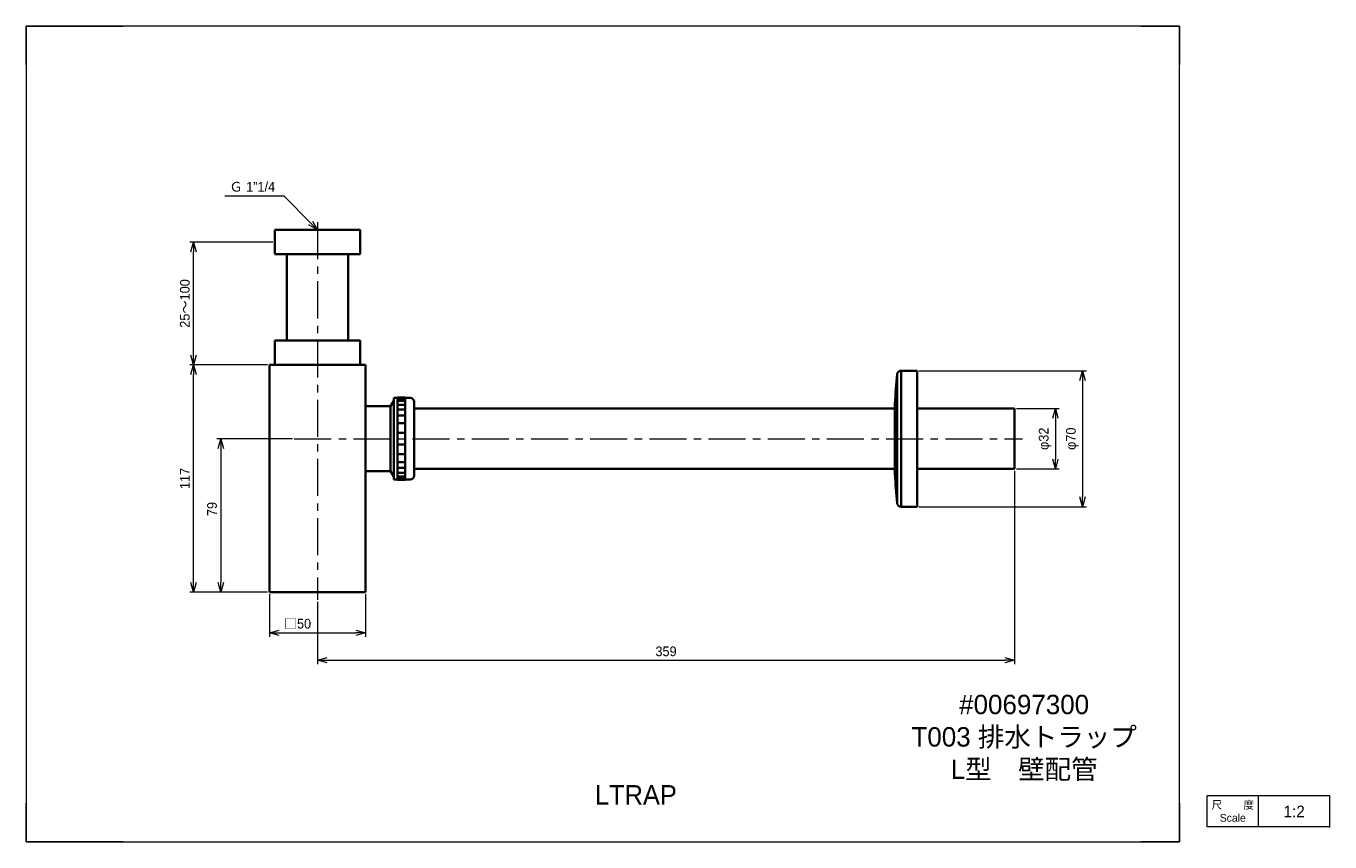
# Model space of a CAD drawing. Header units: millimetres. Extents: x 0 to 671, y 0 to 420.
import ezdxf
from ezdxf import colors
from ezdxf.entities.mleader import LeaderData, LeaderLine
from ezdxf.math import Vec2, Vec3

# ---------------------------------------------------------------- set-up
doc = ezdxf.new("R2010")
doc.units = ezdxf.units.MM
doc.header["$LTSCALE"] = 0.3
doc.linetypes.add('CENTERX2', pattern=[101.6, 63.5, -12.7, 12.7, -12.7])
doc.layers.add('HOJO', color=8, linetype='Continuous', lineweight=13, plot=False)
for name, color, linetype, lineweight in [('中心線x2', 4, 'CENTERX2', 18), ('実線', 3, 'Continuous', 35), ('寸法', 2, 'Continuous', 18), ('細線', 7, 'Continuous', 18)]:
    doc.layers.add(name, color=color, linetype=linetype, lineweight=lineweight)
doc.styles.add('MS Pゴシック', font='txt')
doc.styles.get("Standard").update_dxf_attribs({"font": 'txt.shx', "bigfont": 'bigfont.shx'})
doc.dimstyles.new('MyDim S＝1：2', dxfattribs={"dimscale": 2, "dimtxt": 2.5, "dimasz": 2.5, "dimexe": 1, "dimexo": 0.5, "dimgap": 1, "dimtad": 3, "dimdsep": 46, "dimtxsty": 'MS Pゴシック', "dimblk": 'OPEN30', "dimcen": 0, "dimclrd": 256, "dimclre": 256, "dimclrt": 256, "dimazin": 2, "dimtfac": 1, "dimtmove": 0, "dimatfit": 3, "dimldrblk": 'OPEN30', "dimfxl": 1, "dimlwd": 18, "dimlwe": 18, "dimarcsym": 0})

# ---------------------------------------------------------------- blocks, each defined once
blk = doc.blocks.new('_Open30')
at = {"color": 0, "lineweight": -2}
for p, q in [((-1, 0.27), (0, 0)), ((0, 0), (-1, -0.27)), ((0, 0), (-1, 0))]:
    blk.add_line(p, q, dxfattribs=at)
blk = doc.blocks.new('*D4')
at = {"layer": 'Defpoints', "color": 0, "transparency": 16777216}
for p in [(509.06, 223.08), (509.06, 192.08), (530.06, 192.08)]:
    blk.add_point(p, dxfattribs=at)
at = {"layer": '寸法', "lineweight": 18, "transparency": 16777216}
for p, q in [((510.06, 223.08), (532.06, 223.08)), ((530.06, 218.08), (530.06, 197.08)), ((510.06, 192.08), (532.06, 192.08))]:
    blk.add_line(p, q, dxfattribs=at)
at = {"layer": '寸法', "lineweight": 18, "transparency": 16777216, "xscale": 5, "yscale": 5, "zscale": 5}
for p, rotation in [((530.06, 223.08), 90), ((530.06, 192.08), 270)]:
    blk.add_blockref('_Open30', p, dxfattribs=dict(at, rotation=rotation))
at = {"layer": '寸法', "transparency": 16777216, "insert": (524.8, 207.55), "char_height": 5, "attachment_point": 5, "rotation": 90, "style": 'MS Pゴシック'}
blk.add_mtext('φ32', dxfattribs=at)
blk = doc.blocks.new('*D5')
at = {"layer": 'Defpoints', "color": 0, "transparency": 16777216}
for p in [(458.81, 242.58), (458.81, 172.58), (544.06, 172.58)]:
    blk.add_point(p, dxfattribs=at)
at = {"layer": '寸法', "lineweight": 18, "transparency": 16777216}
for p, q in [((459.81, 242.58), (546.06, 242.58)), ((544.06, 237.58), (544.06, 177.58)), ((459.81, 172.58), (546.06, 172.58))]:
    blk.add_line(p, q, dxfattribs=at)
at = {"layer": '寸法', "lineweight": 18, "transparency": 16777216, "xscale": 5, "yscale": 5, "zscale": 5}
for p, rotation in [((544.06, 242.58), 90), ((544.06, 172.58), 270)]:
    blk.add_blockref('_Open30', p, dxfattribs=dict(at, rotation=rotation))
at = {"layer": '寸法', "transparency": 16777216, "insert": (538.8, 207.58), "char_height": 5, "attachment_point": 5, "rotation": 90, "style": 'MS Pゴシック'}
blk.add_mtext('φ70', dxfattribs=at)
blk = doc.blocks.new('*D6')
at = {"layer": 'Defpoints', "color": 0, "transparency": 16777216}
for p in [(125.31, 128.58), (174.81, 128.58), (174.81, 107.58)]:
    blk.add_point(p, dxfattribs=at)
at = {"layer": '寸法', "lineweight": 18, "transparency": 16777216}
for p, q in [((125.31, 127.58), (125.31, 105.58)), ((174.81, 127.58), (174.81, 105.58)), ((130.31, 107.58), (169.81, 107.58))]:
    blk.add_line(p, q, dxfattribs=at)
at = {"layer": '寸法', "lineweight": 18, "transparency": 16777216, "xscale": 5, "yscale": 5, "zscale": 5, "rotation": 180}
blk.add_blockref('_Open30', (125.31, 107.58), dxfattribs=at)
at = {"layer": '寸法', "lineweight": 18, "transparency": 16777216, "xscale": 5, "yscale": 5, "zscale": 5}
blk.add_blockref('_Open30', (174.81, 107.58), dxfattribs=at)
at = {"layer": '寸法', "transparency": 16777216, "insert": (139.74, 112.29), "char_height": 5, "attachment_point": 5, "style": 'MS Pゴシック'}
blk.add_mtext('□50', dxfattribs=at)
blk = doc.blocks.new('*D7')
at = {"layer": 'Defpoints', "color": 0, "transparency": 16777216}
for p in [(509.06, 192.08), (150.06, 124.58), (509.06, 93.58)]:
    blk.add_point(p, dxfattribs=at)
at = {"layer": '寸法', "lineweight": 18, "transparency": 16777216}
for p, q in [((509.06, 191.08), (509.06, 91.58)), ((150.06, 123.58), (150.06, 91.58)), ((155.06, 93.58), (504.06, 93.58))]:
    blk.add_line(p, q, dxfattribs=at)
at = {"layer": '寸法', "lineweight": 18, "transparency": 16777216, "xscale": 5, "yscale": 5, "zscale": 5, "rotation": 180}
blk.add_blockref('_Open30', (150.06, 93.58), dxfattribs=at)
at = {"layer": '寸法', "lineweight": 18, "transparency": 16777216, "xscale": 5, "yscale": 5, "zscale": 5}
blk.add_blockref('_Open30', (509.06, 93.58), dxfattribs=at)
at = {"layer": '寸法', "transparency": 16777216, "insert": (329.56, 98.08), "char_height": 5, "attachment_point": 5, "style": 'MS Pゴシック'}
blk.add_mtext('359', dxfattribs=at)
blk = doc.blocks.new('*D8')
at = {"layer": 'Defpoints', "color": 0, "transparency": 16777216}
for p in [(138.12, 207.58), (100.28, 128.58), (125.31, 128.58)]:
    blk.add_point(p, dxfattribs=at)
at = {"layer": '寸法', "lineweight": 18, "transparency": 16777216}
for p, q in [((137.12, 207.58), (98.28, 207.58)), ((100.28, 202.58), (100.28, 133.58)), ((124.31, 128.58), (98.28, 128.58))]:
    blk.add_line(p, q, dxfattribs=at)
at = {"layer": '寸法', "lineweight": 18, "transparency": 16777216, "xscale": 5, "yscale": 5, "zscale": 5}
for p, rotation in [((100.28, 207.58), 90), ((100.28, 128.58), 270)]:
    blk.add_blockref('_Open30', p, dxfattribs=dict(at, rotation=rotation))
at = {"layer": '寸法', "transparency": 16777216, "insert": (95.78, 171.37), "char_height": 5, "attachment_point": 5, "rotation": 90, "style": 'MS Pゴシック'}
blk.add_mtext('79', dxfattribs=at)
blk = doc.blocks.new('*D9')
at = {"layer": 'Defpoints', "color": 0, "transparency": 16777216}
for p in [(86.28, 245.58), (125.31, 245.58), (125.31, 128.58)]:
    blk.add_point(p, dxfattribs=at)
at = {"layer": '寸法', "lineweight": 18, "transparency": 16777216}
for p, q in [((124.31, 245.58), (84.28, 245.58)), ((86.28, 133.58), (86.28, 240.58)), ((124.31, 128.58), (84.28, 128.58))]:
    blk.add_line(p, q, dxfattribs=at)
at = {"layer": '寸法', "lineweight": 18, "transparency": 16777216, "xscale": 5, "yscale": 5, "zscale": 5}
for p, rotation in [((86.28, 245.58), 90), ((86.28, 128.58), 270)]:
    blk.add_blockref('_Open30', p, dxfattribs=dict(at, rotation=rotation))
at = {"layer": '寸法', "transparency": 16777216, "insert": (81.78, 187.08), "char_height": 5, "attachment_point": 5, "rotation": 90, "style": 'MS Pゴシック'}
blk.add_mtext('117', dxfattribs=at)
blk = doc.blocks.new('*D10')
at = {"layer": 'Defpoints', "color": 0, "transparency": 16777216}
for p in [(86.28, 308.83), (128.06, 308.83), (125.31, 245.58)]:
    blk.add_point(p, dxfattribs=at)
at = {"layer": '寸法', "lineweight": 18, "transparency": 16777216}
for p, q in [((127.06, 308.83), (84.28, 308.83)), ((86.28, 250.58), (86.28, 303.83)), ((124.31, 245.58), (84.28, 245.58))]:
    blk.add_line(p, q, dxfattribs=at)
at = {"layer": '寸法', "lineweight": 18, "transparency": 16777216, "xscale": 5, "yscale": 5, "zscale": 5}
for p, rotation in [((86.28, 308.83), 90), ((86.28, 245.58), 270)]:
    blk.add_blockref('_Open30', p, dxfattribs=dict(at, rotation=rotation))
at = {"layer": '寸法', "transparency": 16777216, "insert": (81.78, 277.2), "char_height": 5, "attachment_point": 5, "rotation": 90, "style": 'MS Pゴシック'}
blk.add_mtext('25～100', dxfattribs=at)

msp = doc.modelspace()

# ---------------------------------------------------------------- linework, layer by layer
at = {"layer": 'Defpoints'}
for p, q in [((0, 420), (50, 420)), ((0, 400), (0, 420)), ((574, 420), (594, 420)), ((594, 420), (594, 400)), ((0, 0), (0, 20)), ((594, 20), (594, 0)), ((0, 0), (50, 0)), ((594, 0), (574, 0))]:
    msp.add_line(p, q, dxfattribs=at)
at = {"layer": 'HOJO'}
for p, q in [((574, 420), (50, 420)), ((0, 400), (0, 20)), ((594, 20), (594, 400)), ((671.443, 23.701), (608.194, 23.701)), ((671.443, 7.499), (671.443, 23.793)), ((671.443, 7.701), (608.194, 7.701)), ((50, 0), (574, 0))]:
    msp.add_line(p, q, dxfattribs=at)
at = {"layer": 'HOJO', "lineweight": 20}
for p, q in [((608.194, 7.701), (608.194, 23.701)), ((634.638, 7.701), (634.638, 23.701))]:
    msp.add_line(p, q, dxfattribs=at)
at = {"layer": '中心線x2'}
for p, q in [((150.055, 319.076), (150.055, 124.576)), ((138.122, 207.576), (513.055, 207.576))]:
    msp.add_line(p, q, dxfattribs=at)
at = {"layer": '実線'}
for p, q in [((128.055, 315.076), (172.055, 315.076)), ((128.055, 315.076), (128.055, 302.576)), ((172.055, 302.576), (172.055, 315.076)), ((128.055, 302.576), (172.055, 302.576)), ((134.305, 302.576), (134.305, 258.074)), ((165.805, 258.074), (165.805, 302.576)), ((128.055, 258.076), (172.055, 258.076)), ((128.055, 258.076), (128.055, 245.576)), ((172.055, 245.576), (172.055, 258.076)), ((125.305, 245.576), (174.805, 245.576)), ((125.305, 245.576), (125.305, 128.576)), ((174.805, 128.576), (174.805, 245.576)), ((450.609, 242.576), (450.609, 172.576)), ((458.811, 242.576), (450.609, 242.576)), ((458.811, 172.576), (458.811, 242.576)), ((448.62, 240.783), (448.62, 174.369)), ((189.305, 186.576), (189.305, 228.576)), ((189.305, 228.576), (191.305, 228.576)), ((191.305, 186.326), (191.305, 228.826)), ((191.305, 228.826), (195.305, 228.826)), ((195.305, 186.326), (195.305, 228.826)), ((195.305, 228.576), (197.805, 228.576)), ((174.805, 224.326), (187.731, 224.326)), ((187.731, 224.326), (189.305, 227.053)), ((187.731, 190.826), (187.731, 224.326)), ((191.305, 228.076), (195.305, 228.076)), ((191.305, 227.076), (195.305, 227.076)), ((191.305, 225.076), (195.305, 225.076)), ((191.305, 222.576), (195.305, 222.576)), ((199.805, 226.576), (199.805, 188.576)), ((447.399, 223.076), (199.805, 223.076)), ((447.403, 225.488), (447.403, 189.664)), ((447.406, 225.6), (447.406, 189.552)), ((509.055, 223.076), (458.806, 223.076)), ((509.055, 223.076), (509.055, 192.076)), ((191.305, 219.576), (195.305, 219.576)), ((191.305, 215.576), (195.305, 215.576)), ((191.305, 210.576), (195.305, 210.576)), ((191.305, 204.576), (195.305, 204.576)), ((191.305, 199.576), (195.305, 199.576)), ((191.305, 195.576), (195.305, 195.576)), ((187.731, 190.826), (174.805, 190.826)), ((187.731, 190.826), (189.305, 188.099)), ((191.305, 192.576), (195.305, 192.576)), ((191.305, 190.076), (195.305, 190.076)), ((191.305, 188.076), (195.305, 188.076)), ((447.399, 192.076), (199.805, 192.076)), ((458.806, 192.076), (509.055, 192.076)), ((191.305, 186.576), (189.305, 186.576)), ((191.305, 187.076), (195.305, 187.076)), ((195.305, 186.326), (191.305, 186.326)), ((197.805, 186.576), (195.305, 186.576)), ((450.609, 172.576), (458.811, 172.576)), ((174.805, 128.576), (125.305, 128.576))]:
    msp.add_line(p, q, dxfattribs=at)
for centre, radius, start, end in [((450.609, 240.576), 2, 89.999995, 174.071054), ((768.374, 207.576), 321.473, 174.071054, 176.785883), ((197.805, 226.576), 2, 359.999995, 89.999995), ((449.403, 225.488), 2, 176.785883, 179.999995), ((197.805, 188.576), 2, 269.999995, 359.999995), ((449.403, 189.664), 2, 179.999995, 183.214107), ((768.374, 207.576), 321.473, 183.214117, 185.928946), ((450.609, 174.576), 2, 185.928946, 270.000005)]:
    msp.add_arc(centre, radius, start, end, dxfattribs=at)

# ---------------------------------------------------------------- texts
at = {"layer": 'HOJO', "style": 'MS Pゴシック'}
msp.add_text('LTRAP', height=10, dxfattribs=at).set_placement((292.964, 19.231))
at = {"layer": '細線', "attachment_point": 5}
for s, insert, char_height, width in [('{\\fMS UI Gothic|b0|i0|c128|p50;#00697300\\PT003 排水トラップ\\PL型\u3000壁配管}', (513.977, 53.526), 10, 157.27897), ('{\\fMS UI Gothic|b0|i0|c128|p50;尺\u3000\u3000度Scale}', (621.416, 15.701), 4, 26.44393), ('{\\fMS PMincho|b0|i0|c128|p18;1:2}', (653.041, 15.701), 6, 36.80572)]:
    msp.add_mtext(s, dxfattribs=dict(at, insert=insert, char_height=char_height, width=width))

# ---------------------------------------------------------------- dimensions: what is measured, and where the dimension line sits
at = {"layer": '寸法'}
dim = msp.add_linear_dim(base=(86.282, 308.826), p1=(125.305, 245.576), p2=(128.055, 308.826), angle=90, text='25～100', dimstyle='MyDim S＝1：2', override={"dimtmove": 1}, dxfattribs=at)
dim.commit()
dim.dimension.update_dxf_attribs({"geometry": '*D10', "text_midpoint": (81.782, 277.201)})
dim = msp.add_linear_dim(base=(86.282, 245.576), p1=(125.305, 128.576), p2=(125.305, 245.576), angle=90, dimstyle='MyDim S＝1：2', dxfattribs=at)
dim.commit()
dim.dimension.update_dxf_attribs({"geometry": '*D9', "text_midpoint": (81.782, 187.076)})
dim = msp.add_linear_dim(base=(544.055, 172.576), p1=(458.811, 242.576), p2=(458.811, 172.576), angle=90, dimstyle='MyDim S＝1：2', override={"dimpost": 'φ<>'}, dxfattribs=at)
dim.commit()
dim.dimension.update_dxf_attribs({"geometry": '*D5', "text_midpoint": (538.803, 207.576)})
dim = msp.add_linear_dim(base=(530.055, 192.076), p1=(509.055, 223.076), p2=(509.055, 192.076), angle=90, text='φ32', dimstyle='MyDim S＝1：2', dxfattribs=at)
dim.commit()
dim.dimension.update_dxf_attribs({"geometry": '*D4', "text_midpoint": (530.055, 207.545), "dimtype": 160})
dim = msp.add_linear_dim(base=(100.282, 128.576), p1=(138.122, 207.576), p2=(125.305, 128.576), angle=90, dimstyle='MyDim S＝1：2', dxfattribs=at)
dim.commit()
dim.dimension.update_dxf_attribs({"geometry": '*D8', "text_midpoint": (100.282, 171.372), "dimtype": 160})
dim = msp.add_linear_dim(base=(509.055, 93.576), p1=(150.055, 124.576), p2=(509.055, 192.076), dimstyle='MyDim S＝1：2', dxfattribs=at)
dim.commit()
dim.dimension.update_dxf_attribs({"geometry": '*D7', "text_midpoint": (329.555, 98.076)})
dim = msp.add_linear_dim(base=(174.805, 107.576), p1=(125.305, 128.576), p2=(174.805, 128.576), text='□50', dimstyle='MyDim S＝1：2', dxfattribs=at)
dim.commit()
dim.dimension.update_dxf_attribs({"geometry": '*D6', "text_midpoint": (139.743, 107.576), "dimtype": 160})

# ---------------------------------------------------------------- leaders
ml = msp.add_multileader_mtext('Standard', dxfattribs=at)
ml.set_content('Ｇ 1”1/4', color=256, style='MS Pゴシック')
ml.set_leader_properties(lineweight=18)
ml.set_arrow_properties(name='OPEN30')
ml.build(insert=Vec2(0, 0))
ml.multileader.update_dxf_attribs({"text_left_attachment_type": 5, "text_right_attachment_type": 5, "dogleg_length": 0.36, "arrow_head_size": 5, "scale": 2})
ctx = ml.context
ctx.base_point, ctx.scale, ctx.char_height, ctx.arrow_head_size, ctx.landing_gap_size, ctx.plane_origin = Vec3(98.891, 332.356), 2, 5, 5, 4, Vec3(150.055, 315.076)
ctx.left_attachment, ctx.right_attachment, ctx.text_align_type = 5, 5, 2
notes = []
notes.append((ctx, [(0, (1, 1, 0), (132.98, 332.356), (-1, 0), 0.72, [(0, [(150.055, 315.076)], 0, [])])]))
ctx.mtext.insert, ctx.mtext.alignment, ctx.mtext.line_spacing_style, ctx.mtext.flow_direction = Vec3(128.26, 339.796), 3, 2, 5
for ctx, leaders in notes:
    for number, flags, end, landing, length, lines in leaders:
        leader = LeaderData()
        leader.index, (leader.has_last_leader_line, leader.has_dogleg_vector, leader.attachment_direction) = number, flags
        leader.last_leader_point, leader.dogleg_vector, leader.dogleg_length = Vec3(end), Vec3(landing), length
        for number, points, colour, breaks in lines:
            line = LeaderLine()
            line.index, line.vertices, line.color, line.breaks = number, Vec3.list(points), colors.encode_raw_color(colour), breaks
            leader.lines.append(line)
        ctx.leaders.append(leader)

doc.saveas('drawing.dxf')
